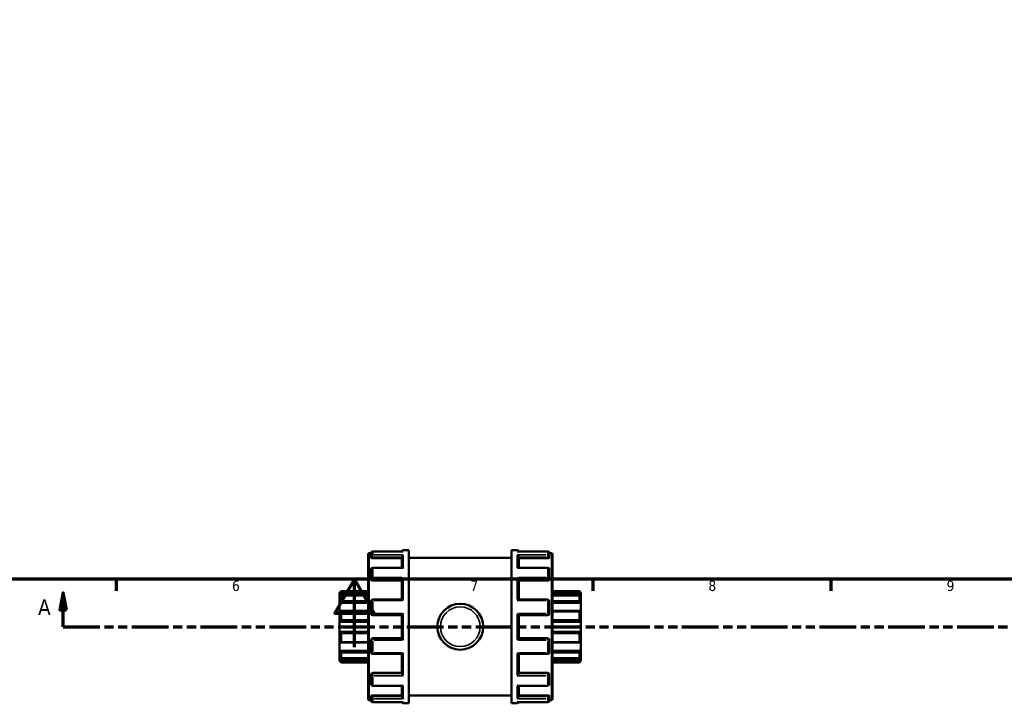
# Model space of a CAD drawing. Header units: millimetres. Extents: x -86 to 901, y -388 to 757.
# Tile 3 of 12: x 322 to 612, y -16 to 185. Entities that reach past the tile are written whole.
import ezdxf

# ---------------------------------------------------------------- set-up
doc = ezdxf.new("R2010")
doc.units = ezdxf.units.MM
doc.linetypes.add('DOUBLE_DASH_CHAIN', pattern=[1.2403, 0.6614, -0.0827, 0.1654, -0.0827, 0.1654, -0.0827])
for name, color, linetype, lineweight in [('Border (ANSI)', 7, 'Continuous', 70), ('Section Line (ANSI)', 7, 'DOUBLE_DASH_CHAIN', 70), ('Visible (ANSI)', 7, 'Continuous', 50), ('Visible Narrow (ANSI)', 7, 'Continuous', 35)]:
    doc.layers.add(name, color=color, linetype=linetype, lineweight=lineweight)
doc.styles.add('Label Text (ANSI)', font='tahoma.ttf')
doc.styles.add('Note Text (ANSI)', font='tahoma.ttf')

# ---------------------------------------------------------------- blocks, each defined once
blk = doc.blocks.new('Borders Default Border')
at = {"layer": 'Border (ANSI)'}
for p, q in [((350.42, 20), (350.42, 16.55)), ((490.58, 20), (490.58, 16.55)), ((560.67, 20), (560.67, 16.55))]:
    blk.add_line(p, q, dxfattribs=at)
at = {"layer": 'Border (ANSI)', "flags": 128}
for points in [[(20, 20), (20, 574), (821, 574), (821, 20), (20, 20)], [(420.5, 0), (420.5, 20), (414.73, 10), (426.27, 10), (420.5, 20)]]:
    blk.add_lwpolyline(points, dxfattribs=at)
at = {"layer": 'Border (ANSI)', "char_height": 3.05, "attachment_point": 7, "style": 'Note Text (ANSI)'}
for s, insert in [('6', (384.49, 16.49)), ('7', (454.6, 16.55)), ('8', (524.63, 16.48)), ('9', (594.7, 16.49))]:
    blk.add_mtext(s, dxfattribs=dict(at, insert=insert))
blk = doc.blocks.new('2dTransSection0')
at = {"layer": 'Section Line (ANSI)', "linetype": 'Continuous'}
for p, q in [((334.8, 16.03), (333.8, 11.03)), ((334.8, 11.03), (334.8, 16.03)), ((335.8, 11.03), (334.8, 16.03)), ((333.8, 11.03), (335.8, 11.03)), ((334.8, 6.03), (334.8, 11.03)), ((334.8, 6.03), (345.43, 6.03))]:
    blk.add_line(p, q, dxfattribs=at)
at = {"layer": 'Section Line (ANSI)', "linetype": 'DOUBLE_DASH_CHAIN', "ltscale": 16.309397}
blk.add_line((334.8, 6.03), (810.69, 6.03), dxfattribs=at)
at = {"layer": 'Section Line (ANSI)', "linetype": 'Continuous', "flags": 128}
blk.add_lwpolyline([(335.8, 11.03), (334.8, 16.03), (333.8, 11.03), (335.8, 11.03)], dxfattribs=at)
at = {"layer": 'Section Line (ANSI)'}
blk.add_solid([(335.8, 11.03), (334.8, 16.03), (333.8, 11.03), (335.8, 11.03)], dxfattribs=at)
at = {"layer": 'Section Line (ANSI)', "insert": (327.44, 9.53), "char_height": 4.57, "attachment_point": 7, "style": 'Label Text (ANSI)'}
blk.add_mtext('A', dxfattribs=at)

msp = doc.modelspace()

# ---------------------------------------------------------------- linework, layer by layer
at = {"layer": 'Visible (ANSI)'}
for p, q in [((424.523, -15.272), (424.523, 27.33)), ((424.822, 27.629), (425.423, 27.629)), ((425.423, 26.748), (425.423, 27.746)), ((425.423, 26.748), (425.423, 26.351)), ((434.795, 28.195), (425.872, 28.195)), ((425.872, 26.193), (434.423, 26.193)), ((434.423, 23.373), (434.423, 26.591)), ((434.872, 28.529), (436.523, 28.529)), ((436.523, -16.471), (436.523, 28.529)), ((436.523, 26.279), (466.723, 26.279)), ((466.723, -16.471), (466.723, 28.529)), ((466.723, 28.529), (468.375, 28.529)), ((477.375, 28.195), (468.452, 28.195)), ((468.823, 23.373), (468.823, 26.591)), ((477.375, 26.193), (468.823, 26.193)), ((477.823, 27.746), (477.823, 26.748)), ((477.823, 27.629), (478.424, 27.629)), ((477.823, 26.351), (477.823, 26.748)), ((478.723, 27.33), (478.723, -15.272)), ((434.586, 23.373), (425.872, 23.373)), ((477.375, 23.373), (468.661, 23.373)), ((425.423, 20.199), (425.423, 22.925)), ((477.823, 22.925), (477.823, 20.199)), ((425.423, 20.199), (425.423, 19.969)), ((425.872, 19.619), (434.423, 19.619)), ((434.423, 14.025), (434.423, 19.852)), ((468.823, 14.025), (468.823, 19.852)), ((477.375, 19.619), (468.823, 19.619)), ((477.823, 19.969), (477.823, 20.199)), ((416.123, 16.045), (416.572, 16.494)), ((416.123, 15.91), (416.123, 16.045)), ((416.123, 15.91), (424.523, 15.91)), ((416.123, 14.986), (416.123, 15.91)), ((416.123, 13.06), (416.123, 14.986)), ((424.523, 15.225), (416.517, 15.225)), ((416.572, 16.494), (416.572, 16.419)), ((416.572, 16.494), (424.523, 16.494)), ((416.572, 15.168), (416.572, 13.701)), ((478.723, 16.494), (486.675, 16.494)), ((487.123, 15.91), (478.723, 15.91)), ((486.729, 15.225), (478.723, 15.225)), ((486.675, 16.419), (486.675, 16.494)), ((487.123, 16.045), (486.675, 16.494)), ((486.675, 13.701), (486.675, 15.168)), ((487.123, 16.045), (487.123, 15.91)), ((487.123, 15.91), (487.123, 14.986)), ((487.123, 14.986), (487.123, 13.06)), ((416.123, 13.06), (424.523, 13.06)), ((416.123, 10.641), (416.123, 13.06)), ((425.423, 9.852), (425.423, 13.576)), ((434.452, 14.025), (425.872, 14.025)), ((477.375, 14.025), (468.795, 14.025)), ((477.823, 13.576), (477.823, 9.852)), ((487.123, 13.06), (478.723, 13.06)), ((487.123, 13.06), (487.123, 10.641)), ((416.123, 7.524), (416.123, 10.641)), ((424.523, 10.687), (416.32, 10.687)), ((416.572, 10.427), (416.572, 8.052)), ((425.872, 9.404), (434.423, 9.404)), ((434.423, 2.648), (434.423, 9.41)), ((468.823, 2.648), (468.823, 9.41)), ((468.823, 9.404), (477.375, 9.404)), ((486.927, 10.687), (478.723, 10.687)), ((486.675, 8.052), (486.675, 10.427)), ((487.123, 10.641), (487.123, 7.524)), ((416.123, 7.524), (424.523, 7.524)), ((416.123, 4.534), (416.123, 7.524)), ((487.123, 7.524), (478.723, 7.524)), ((487.123, 7.524), (487.123, 4.534)), ((416.123, 1.417), (416.123, 4.534)), ((416.123, 4.534), (424.523, 4.534)), ((416.572, 4.005), (416.572, 1.631)), ((487.123, 4.534), (478.723, 4.534)), ((486.675, 1.631), (486.675, 4.005)), ((487.123, 4.534), (487.123, 1.417)), ((416.123, -1.002), (416.123, 1.417)), ((416.32, 1.371), (424.523, 1.371)), ((425.423, -1.519), (425.423, 2.205)), ((434.423, 2.654), (425.872, 2.654)), ((477.375, 2.654), (468.823, 2.654)), ((477.823, 2.205), (477.823, -1.519)), ((478.723, 1.371), (486.927, 1.371)), ((487.123, 1.417), (487.123, -1.002)), ((416.123, -1.002), (424.523, -1.002)), ((416.123, -2.929), (416.123, -1.002)), ((416.572, -1.643), (416.572, -3.111)), ((425.872, -1.967), (434.452, -1.967)), ((434.423, -7.795), (434.423, -1.967)), ((468.795, -1.967), (477.375, -1.967)), ((468.823, -7.795), (468.823, -1.967)), ((487.123, -1.002), (478.723, -1.002)), ((486.675, -3.111), (486.675, -1.643)), ((487.123, -1.002), (487.123, -2.929)), ((416.123, -3.853), (416.123, -2.929)), ((416.123, -3.853), (424.523, -3.853)), ((416.123, -3.988), (416.123, -3.853)), ((416.123, -3.988), (416.572, -4.436)), ((416.517, -3.168), (424.523, -3.168)), ((416.572, -4.361), (416.572, -4.436)), ((416.572, -4.436), (424.523, -4.436)), ((478.723, -3.168), (486.729, -3.168)), ((487.123, -3.853), (478.723, -3.853)), ((478.723, -4.436), (486.675, -4.436)), ((487.123, -3.988), (486.675, -4.436)), ((486.675, -4.436), (486.675, -4.361)), ((487.123, -2.929), (487.123, -3.853)), ((487.123, -3.853), (487.123, -3.988)), ((425.423, -7.912), (425.423, -8.141)), ((425.423, -10.867), (425.423, -8.141)), ((425.872, -7.561), (434.423, -7.561)), ((477.375, -7.561), (468.823, -7.561)), ((477.823, -8.141), (477.823, -7.912)), ((477.823, -8.141), (477.823, -10.867)), ((425.872, -11.316), (434.586, -11.316)), ((434.423, -14.533), (434.423, -11.316)), ((468.661, -11.316), (477.375, -11.316)), ((468.823, -14.533), (468.823, -11.316)), ((425.423, -14.294), (425.423, -14.691)), ((425.872, -14.135), (434.423, -14.135)), ((436.523, -14.221), (466.723, -14.221)), ((477.375, -14.135), (468.823, -14.135)), ((477.823, -14.691), (477.823, -14.294)), ((424.822, -15.571), (425.423, -15.571)), ((425.423, -15.689), (425.423, -14.691)), ((425.872, -16.137), (434.795, -16.137)), ((434.872, -16.471), (436.523, -16.471)), ((466.723, -16.471), (468.375, -16.471)), ((468.452, -16.137), (477.375, -16.137)), ((477.823, -14.691), (477.823, -15.689)), ((477.823, -15.571), (478.424, -15.571))]:
    msp.add_line(p, q, dxfattribs=at)
msp.add_circle((451.623, 6.029), 6.75, dxfattribs=at)
for centre, radius, start, end in [((424.822, 27.33), 0.299, 90, 180), ((425.872, 27.746), 0.449, 90, 180), ((434.872, 28.08), 0.449, 90, 165.20984), ((468.375, 28.08), 0.449, 14.79016, 90), ((477.375, 27.746), 0.449, 0, 90), ((478.424, 27.33), 0.299, 0, 90), ((425.872, 22.925), 0.449, 90, 180), ((477.375, 22.925), 0.449, 0, 90), ((425.872, 13.576), 0.449, 90, 180), ((477.375, 13.576), 0.449, 0, 90), ((425.872, 9.852), 0.448, 180, 270), ((477.375, 9.852), 0.448, 270, 0), ((425.872, 2.205), 0.449, 90, 180), ((477.375, 2.205), 0.448, 0, 90), ((425.872, -1.519), 0.449, 180, 270), ((477.375, -1.519), 0.449, 270, 0), ((425.872, -10.867), 0.449, 180, 270), ((477.375, -10.867), 0.449, 270, 0), ((424.822, -15.272), 0.299, 180, 270), ((425.872, -15.689), 0.449, 180, 270), ((434.872, -16.023), 0.449, 194.79016, 270), ((468.375, -16.023), 0.449, 270, 345.20984), ((477.375, -15.689), 0.449, 270, 0), ((478.424, -15.272), 0.299, 270, 0)]:
    msp.add_arc(centre, radius, start, end, dxfattribs=at)
for points, knots in [([(425.872, 26.193), (425.816, 26.193), (425.756, 26.197), (425.645, 26.213), (425.595, 26.226), (425.515, 26.254), (425.48, 26.272), (425.435, 26.311), (425.423, 26.332), (425.423, 26.351)], [0, 0, 0, 0, 0.016878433, 0.016878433, 0.033756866, 0.033756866, 0.050912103, 0.050912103, 0.068067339, 0.068067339, 0.068067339, 0.068067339]), ([(434.423, 26.591), (434.423, 26.63), (434.429, 26.67), (434.453, 26.757), (434.472, 26.802), (434.525, 26.899), (434.562, 26.948), (434.642, 27.033), (434.685, 27.069), (434.774, 27.128), (434.822, 27.152), (434.87, 27.169), (434.871, 27.17), (434.872, 27.17)], [0, 0, 0, 0, 0.012602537, 0.012602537, 0.027042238, 0.027042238, 0.046284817, 0.046284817, 0.065249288, 0.065249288, 0.08516524, 0.08516524, 0.085586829, 0.085586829, 0.085586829, 0.085586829]), ([(434.872, 28.188), (434.871, 28.188), (434.87, 28.188), (434.844, 28.193), (434.819, 28.195), (434.795, 28.195)], [-0.000425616, -0.000425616, -0.000425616, -0.000425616, 0, 0, 0.010526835, 0.010526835, 0.010526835, 0.010526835]), ([(468.452, 28.195), (468.427, 28.195), (468.402, 28.193), (468.377, 28.188), (468.376, 28.188), (468.375, 28.188)], [0.074738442, 0.074738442, 0.074738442, 0.074738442, 0.08516524, 0.08516524, 0.085586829, 0.085586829, 0.085586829, 0.085586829]), ([(468.375, 27.17), (468.376, 27.17), (468.377, 27.169), (468.424, 27.152), (468.471, 27.129), (468.559, 27.071), (468.601, 27.036), (468.681, 26.952), (468.719, 26.902), (468.773, 26.805), (468.793, 26.76), (468.817, 26.674), (468.823, 26.633), (468.823, 26.593), (468.823, 26.592), (468.823, 26.591)], [-0.000425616, -0.000425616, -0.000425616, -0.000425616, 0, 0, 0.01980838, 0.01980838, 0.038696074, 0.038696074, 0.05827899, 0.05827899, 0.072936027, 0.072936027, 0.08567053, 0.08567053, 0.085975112, 0.085975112, 0.085975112, 0.085975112]), ([(477.823, 26.351), (477.823, 26.332), (477.812, 26.311), (477.766, 26.272), (477.731, 26.254), (477.651, 26.226), (477.601, 26.213), (477.491, 26.197), (477.431, 26.193), (477.375, 26.193)], [0.068179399, 0.068179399, 0.068179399, 0.068179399, 0.085334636, 0.085334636, 0.102489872, 0.102489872, 0.119368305, 0.119368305, 0.136246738, 0.136246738, 0.136246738, 0.136246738]), ([(434.872, 23.269), (434.871, 23.269), (434.87, 23.27), (434.822, 23.3), (434.776, 23.325), (434.687, 23.359), (434.645, 23.37), (434.599, 23.373), (434.592, 23.373), (434.586, 23.373)], [-0.000425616, -0.000425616, -0.000425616, -0.000425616, 0, 0, 0.01980838, 0.01980838, 0.038696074, 0.038696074, 0.041966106, 0.041966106, 0.041966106, 0.041966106]), ([(468.661, 23.373), (468.655, 23.373), (468.65, 23.373), (468.605, 23.371), (468.562, 23.36), (468.472, 23.326), (468.425, 23.301), (468.377, 23.27), (468.376, 23.269), (468.375, 23.269)], [0.043596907, 0.043596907, 0.043596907, 0.043596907, 0.046284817, 0.046284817, 0.065249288, 0.065249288, 0.08516524, 0.08516524, 0.085586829, 0.085586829, 0.085586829, 0.085586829]), ([(434.423, 19.852), (434.423, 19.879), (434.429, 19.91), (434.453, 19.981), (434.472, 20.021), (434.525, 20.116), (434.562, 20.17), (434.642, 20.27), (434.685, 20.317), (434.774, 20.406), (434.822, 20.448), (434.87, 20.485), (434.871, 20.486), (434.872, 20.487)], [0, 0, 0, 0, 0.012602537, 0.012602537, 0.027042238, 0.027042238, 0.046284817, 0.046284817, 0.065249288, 0.065249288, 0.08516524, 0.08516524, 0.085586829, 0.085586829, 0.085586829, 0.085586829]), ([(468.375, 20.487), (468.376, 20.486), (468.377, 20.485), (468.424, 20.449), (468.471, 20.407), (468.559, 20.32), (468.601, 20.273), (468.681, 20.174), (468.719, 20.12), (468.773, 20.025), (468.793, 19.984), (468.817, 19.912), (468.823, 19.881), (468.823, 19.854), (468.823, 19.853), (468.823, 19.852)], [-0.000425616, -0.000425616, -0.000425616, -0.000425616, 0, 0, 0.01980838, 0.01980838, 0.038696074, 0.038696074, 0.05827899, 0.05827899, 0.072936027, 0.072936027, 0.08567053, 0.08567053, 0.085975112, 0.085975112, 0.085975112, 0.085975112]), ([(425.872, 19.619), (425.816, 19.619), (425.756, 19.628), (425.645, 19.664), (425.595, 19.691), (425.515, 19.753), (425.48, 19.793), (425.435, 19.879), (425.423, 19.926), (425.423, 19.969)], [0, 0, 0, 0, 0.016878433, 0.016878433, 0.033756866, 0.033756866, 0.050912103, 0.050912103, 0.068067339, 0.068067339, 0.068067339, 0.068067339]), ([(477.823, 19.969), (477.823, 19.926), (477.812, 19.879), (477.766, 19.793), (477.731, 19.753), (477.651, 19.691), (477.601, 19.664), (477.491, 19.628), (477.431, 19.619), (477.375, 19.619)], [0.068179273, 0.068179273, 0.068179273, 0.068179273, 0.085334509, 0.085334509, 0.102489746, 0.102489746, 0.119368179, 0.119368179, 0.136246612, 0.136246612, 0.136246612, 0.136246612]), ([(416.572, 16.419), (416.572, 16.415), (416.568, 16.408), (416.556, 16.387), (416.546, 16.374), (416.51, 16.326), (416.475, 16.285), (416.394, 16.192), (416.34, 16.134), (416.231, 16.018), (416.175, 15.962), (416.123, 15.91)], [0.084571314, 0.084571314, 0.084571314, 0.084571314, 0.094109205, 0.094109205, 0.103647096, 0.103647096, 0.122722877, 0.122722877, 0.145932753, 0.145932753, 0.167729, 0.167729, 0.167729, 0.167729]), ([(416.123, 14.986), (416.175, 15.032), (416.231, 15.077), (416.34, 15.155), (416.394, 15.187), (416.475, 15.221), (416.51, 15.229), (416.546, 15.221), (416.556, 15.215), (416.568, 15.197), (416.572, 15.184), (416.572, 15.168)], [0.161263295, 0.161263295, 0.161263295, 0.161263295, 0.183059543, 0.183059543, 0.206269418, 0.206269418, 0.2253452, 0.2253452, 0.234883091, 0.234883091, 0.244420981, 0.244420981, 0.244420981, 0.244420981]), ([(487.123, 15.91), (487.071, 15.962), (487.016, 16.018), (486.906, 16.134), (486.853, 16.192), (486.772, 16.285), (486.737, 16.326), (486.701, 16.374), (486.691, 16.387), (486.678, 16.408), (486.675, 16.415), (486.675, 16.419)], [0.161263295, 0.161263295, 0.161263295, 0.161263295, 0.183059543, 0.183059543, 0.206269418, 0.206269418, 0.2253452, 0.2253452, 0.234883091, 0.234883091, 0.244420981, 0.244420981, 0.244420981, 0.244420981]), ([(486.675, 15.168), (486.675, 15.184), (486.678, 15.197), (486.691, 15.215), (486.701, 15.221), (486.737, 15.229), (486.772, 15.221), (486.853, 15.187), (486.906, 15.155), (487.016, 15.077), (487.071, 15.032), (487.123, 14.986)], [0.084571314, 0.084571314, 0.084571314, 0.084571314, 0.094109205, 0.094109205, 0.103647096, 0.103647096, 0.122722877, 0.122722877, 0.145932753, 0.145932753, 0.167729, 0.167729, 0.167729, 0.167729]), ([(416.572, 13.701), (416.572, 13.679), (416.568, 13.655), (416.556, 13.603), (416.546, 13.575), (416.51, 13.49), (416.475, 13.431), (416.394, 13.316), (416.34, 13.253), (416.231, 13.144), (416.175, 13.097), (416.123, 13.06)], [0.084571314, 0.084571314, 0.084571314, 0.084571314, 0.094109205, 0.094109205, 0.103647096, 0.103647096, 0.122722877, 0.122722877, 0.145932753, 0.145932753, 0.167729, 0.167729, 0.167729, 0.167729]), ([(434.872, 13.73), (434.871, 13.731), (434.87, 13.732), (434.822, 13.777), (434.776, 13.818), (434.687, 13.892), (434.645, 13.924), (434.565, 13.979), (434.527, 14.001), (434.479, 14.021), (434.464, 14.025), (434.452, 14.025)], [-0.000425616, -0.000425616, -0.000425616, -0.000425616, 0, 0, 0.01980838, 0.01980838, 0.038696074, 0.038696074, 0.05827899, 0.05827899, 0.069277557, 0.069277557, 0.069277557, 0.069277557]), ([(468.795, 14.025), (468.783, 14.025), (468.769, 14.021), (468.722, 14.003), (468.684, 13.981), (468.605, 13.927), (468.562, 13.894), (468.472, 13.82), (468.425, 13.777), (468.377, 13.732), (468.376, 13.731), (468.375, 13.73)], [0.016542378, 0.016542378, 0.016542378, 0.016542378, 0.027042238, 0.027042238, 0.046284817, 0.046284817, 0.065249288, 0.065249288, 0.08516524, 0.08516524, 0.085586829, 0.085586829, 0.085586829, 0.085586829]), ([(487.123, 13.06), (487.071, 13.097), (487.016, 13.144), (486.906, 13.253), (486.853, 13.316), (486.772, 13.431), (486.737, 13.49), (486.701, 13.575), (486.691, 13.603), (486.678, 13.655), (486.675, 13.679), (486.675, 13.701)], [0.161263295, 0.161263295, 0.161263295, 0.161263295, 0.183059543, 0.183059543, 0.206269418, 0.206269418, 0.2253452, 0.2253452, 0.234883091, 0.234883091, 0.244420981, 0.244420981, 0.244420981, 0.244420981]), ([(416.123, 10.641), (416.175, 10.664), (416.231, 10.68), (416.34, 10.69), (416.394, 10.683), (416.475, 10.646), (416.51, 10.617), (416.546, 10.557), (416.556, 10.534), (416.568, 10.483), (416.572, 10.456), (416.572, 10.427)], [0.161263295, 0.161263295, 0.161263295, 0.161263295, 0.183059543, 0.183059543, 0.206269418, 0.206269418, 0.2253452, 0.2253452, 0.234883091, 0.234883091, 0.244420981, 0.244420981, 0.244420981, 0.244420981]), ([(434.423, 9.41), (434.423, 9.417), (434.429, 9.429), (434.453, 9.466), (434.472, 9.492), (434.525, 9.558), (434.562, 9.602), (434.642, 9.691), (434.685, 9.737), (434.774, 9.832), (434.822, 9.88), (434.87, 9.928), (434.871, 9.929), (434.872, 9.93)], [0, 0, 0, 0, 0.012602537, 0.012602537, 0.027042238, 0.027042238, 0.046284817, 0.046284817, 0.065249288, 0.065249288, 0.08516524, 0.08516524, 0.085586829, 0.085586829, 0.085586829, 0.085586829]), ([(468.375, 9.93), (468.376, 9.929), (468.377, 9.928), (468.424, 9.881), (468.471, 9.833), (468.559, 9.74), (468.601, 9.694), (468.681, 9.605), (468.719, 9.561), (468.773, 9.494), (468.793, 9.468), (468.817, 9.43), (468.823, 9.417), (468.823, 9.41), (468.823, 9.41), (468.823, 9.41)], [-0.000425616, -0.000425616, -0.000425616, -0.000425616, 0, 0, 0.01980838, 0.01980838, 0.038696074, 0.038696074, 0.05827899, 0.05827899, 0.072936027, 0.072936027, 0.08567053, 0.08567053, 0.085975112, 0.085975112, 0.085975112, 0.085975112]), ([(486.675, 10.427), (486.675, 10.456), (486.678, 10.483), (486.691, 10.534), (486.701, 10.557), (486.737, 10.617), (486.772, 10.646), (486.853, 10.683), (486.906, 10.69), (487.016, 10.68), (487.071, 10.664), (487.123, 10.641)], [0.084571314, 0.084571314, 0.084571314, 0.084571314, 0.094109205, 0.094109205, 0.103647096, 0.103647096, 0.122722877, 0.122722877, 0.145932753, 0.145932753, 0.167729, 0.167729, 0.167729, 0.167729]), ([(416.572, 8.052), (416.572, 8.021), (416.568, 7.989), (416.556, 7.926), (416.546, 7.894), (416.51, 7.804), (416.475, 7.75), (416.394, 7.656), (416.34, 7.612), (416.231, 7.551), (416.175, 7.533), (416.123, 7.524)], [0.084571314, 0.084571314, 0.084571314, 0.084571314, 0.094109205, 0.094109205, 0.103647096, 0.103647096, 0.122722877, 0.122722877, 0.145932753, 0.145932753, 0.167729, 0.167729, 0.167729, 0.167729]), ([(487.123, 7.524), (487.071, 7.533), (487.016, 7.551), (486.906, 7.612), (486.853, 7.656), (486.772, 7.75), (486.737, 7.804), (486.701, 7.894), (486.691, 7.926), (486.678, 7.989), (486.675, 8.021), (486.675, 8.052)], [0.161263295, 0.161263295, 0.161263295, 0.161263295, 0.183059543, 0.183059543, 0.206269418, 0.206269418, 0.2253452, 0.2253452, 0.234883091, 0.234883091, 0.244420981, 0.244420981, 0.244420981, 0.244420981]), ([(416.123, 4.534), (416.175, 4.525), (416.231, 4.506), (416.34, 4.445), (416.394, 4.402), (416.475, 4.307), (416.51, 4.253), (416.546, 4.163), (416.556, 4.132), (416.568, 4.068), (416.572, 4.036), (416.572, 4.005)], [0.161263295, 0.161263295, 0.161263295, 0.161263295, 0.183059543, 0.183059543, 0.206269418, 0.206269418, 0.2253452, 0.2253452, 0.234883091, 0.234883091, 0.244420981, 0.244420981, 0.244420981, 0.244420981]), ([(486.675, 4.005), (486.675, 4.036), (486.678, 4.068), (486.691, 4.132), (486.701, 4.163), (486.737, 4.253), (486.772, 4.307), (486.853, 4.402), (486.906, 4.445), (487.016, 4.506), (487.071, 4.525), (487.123, 4.534)], [0.084571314, 0.084571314, 0.084571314, 0.084571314, 0.094109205, 0.094109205, 0.103647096, 0.103647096, 0.122722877, 0.122722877, 0.145932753, 0.145932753, 0.167729, 0.167729, 0.167729, 0.167729]), ([(416.572, 1.631), (416.572, 1.602), (416.568, 1.574), (416.556, 1.524), (416.546, 1.501), (416.51, 1.44), (416.475, 1.412), (416.394, 1.374), (416.34, 1.367), (416.231, 1.378), (416.175, 1.394), (416.123, 1.417)], [0.084571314, 0.084571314, 0.084571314, 0.084571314, 0.094109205, 0.094109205, 0.103647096, 0.103647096, 0.122722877, 0.122722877, 0.145932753, 0.145932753, 0.167729, 0.167729, 0.167729, 0.167729]), ([(434.872, 2.128), (434.871, 2.129), (434.87, 2.13), (434.822, 2.177), (434.776, 2.225), (434.687, 2.317), (434.645, 2.363), (434.565, 2.452), (434.527, 2.496), (434.473, 2.564), (434.454, 2.59), (434.43, 2.627), (434.424, 2.64), (434.423, 2.647), (434.423, 2.648), (434.423, 2.648)], [-0.000425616, -0.000425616, -0.000425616, -0.000425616, 0, 0, 0.01980838, 0.01980838, 0.038696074, 0.038696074, 0.05827899, 0.05827899, 0.072936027, 0.072936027, 0.08567053, 0.08567053, 0.085975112, 0.085975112, 0.085975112, 0.085975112]), ([(468.823, 2.648), (468.823, 2.641), (468.817, 2.628), (468.794, 2.591), (468.775, 2.566), (468.722, 2.499), (468.684, 2.456), (468.605, 2.366), (468.562, 2.32), (468.472, 2.226), (468.425, 2.177), (468.377, 2.13), (468.376, 2.129), (468.375, 2.128)], [0, 0, 0, 0, 0.012602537, 0.012602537, 0.027042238, 0.027042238, 0.046284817, 0.046284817, 0.065249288, 0.065249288, 0.08516524, 0.08516524, 0.085586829, 0.085586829, 0.085586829, 0.085586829]), ([(487.123, 1.417), (487.071, 1.394), (487.016, 1.378), (486.906, 1.367), (486.853, 1.374), (486.772, 1.412), (486.737, 1.44), (486.701, 1.501), (486.691, 1.524), (486.678, 1.574), (486.675, 1.602), (486.675, 1.631)], [0.161263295, 0.161263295, 0.161263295, 0.161263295, 0.183059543, 0.183059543, 0.206269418, 0.206269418, 0.2253452, 0.2253452, 0.234883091, 0.234883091, 0.244420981, 0.244420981, 0.244420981, 0.244420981]), ([(416.123, -1.002), (416.175, -1.04), (416.231, -1.086), (416.34, -1.195), (416.394, -1.258), (416.475, -1.373), (416.51, -1.433), (416.546, -1.518), (416.556, -1.545), (416.568, -1.597), (416.572, -1.622), (416.572, -1.643)], [0.161263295, 0.161263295, 0.161263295, 0.161263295, 0.183059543, 0.183059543, 0.206269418, 0.206269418, 0.2253452, 0.2253452, 0.234883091, 0.234883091, 0.244420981, 0.244420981, 0.244420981, 0.244420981]), ([(434.452, -1.967), (434.463, -1.967), (434.478, -1.964), (434.525, -1.945), (434.562, -1.923), (434.642, -1.869), (434.685, -1.836), (434.774, -1.762), (434.822, -1.72), (434.87, -1.674), (434.871, -1.673), (434.872, -1.672)], [0.016542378, 0.016542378, 0.016542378, 0.016542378, 0.027042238, 0.027042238, 0.046284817, 0.046284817, 0.065249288, 0.065249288, 0.08516524, 0.08516524, 0.085586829, 0.085586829, 0.085586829, 0.085586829]), ([(468.375, -1.672), (468.376, -1.673), (468.377, -1.674), (468.424, -1.719), (468.471, -1.761), (468.559, -1.834), (468.601, -1.867), (468.681, -1.922), (468.719, -1.944), (468.768, -1.963), (468.783, -1.967), (468.795, -1.967)], [-0.000425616, -0.000425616, -0.000425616, -0.000425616, 0, 0, 0.01980838, 0.01980838, 0.038696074, 0.038696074, 0.05827899, 0.05827899, 0.069277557, 0.069277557, 0.069277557, 0.069277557]), ([(486.675, -1.643), (486.675, -1.622), (486.678, -1.597), (486.691, -1.545), (486.701, -1.518), (486.737, -1.433), (486.772, -1.373), (486.853, -1.258), (486.906, -1.195), (487.016, -1.086), (487.071, -1.04), (487.123, -1.002)], [0.084571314, 0.084571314, 0.084571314, 0.084571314, 0.094109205, 0.094109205, 0.103647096, 0.103647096, 0.122722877, 0.122722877, 0.145932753, 0.145932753, 0.167729, 0.167729, 0.167729, 0.167729]), ([(416.572, -3.111), (416.572, -3.126), (416.568, -3.139), (416.556, -3.157), (416.546, -3.163), (416.51, -3.171), (416.475, -3.163), (416.394, -3.129), (416.34, -3.097), (416.231, -3.02), (416.175, -2.975), (416.123, -2.929)], [0.084571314, 0.084571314, 0.084571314, 0.084571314, 0.094109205, 0.094109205, 0.103647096, 0.103647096, 0.122722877, 0.122722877, 0.145932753, 0.145932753, 0.167729, 0.167729, 0.167729, 0.167729]), ([(416.123, -3.853), (416.175, -3.904), (416.231, -3.961), (416.34, -4.076), (416.394, -4.135), (416.475, -4.227), (416.51, -4.269), (416.546, -4.316), (416.556, -4.33), (416.568, -4.35), (416.572, -4.358), (416.572, -4.361)], [0.161263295, 0.161263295, 0.161263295, 0.161263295, 0.183059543, 0.183059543, 0.206269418, 0.206269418, 0.2253452, 0.2253452, 0.234883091, 0.234883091, 0.244420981, 0.244420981, 0.244420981, 0.244420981]), ([(487.123, -2.929), (487.071, -2.975), (487.016, -3.02), (486.906, -3.097), (486.853, -3.129), (486.772, -3.163), (486.737, -3.171), (486.701, -3.163), (486.691, -3.157), (486.678, -3.139), (486.675, -3.126), (486.675, -3.111)], [0.161263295, 0.161263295, 0.161263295, 0.161263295, 0.183059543, 0.183059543, 0.206269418, 0.206269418, 0.2253452, 0.2253452, 0.234883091, 0.234883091, 0.244420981, 0.244420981, 0.244420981, 0.244420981]), ([(486.675, -4.361), (486.675, -4.358), (486.678, -4.35), (486.691, -4.33), (486.701, -4.316), (486.737, -4.269), (486.772, -4.227), (486.853, -4.135), (486.906, -4.076), (487.016, -3.961), (487.071, -3.904), (487.123, -3.853)], [0.084571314, 0.084571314, 0.084571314, 0.084571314, 0.094109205, 0.094109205, 0.103647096, 0.103647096, 0.122722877, 0.122722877, 0.145932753, 0.145932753, 0.167729, 0.167729, 0.167729, 0.167729]), ([(425.423, -7.912), (425.423, -7.868), (425.435, -7.821), (425.48, -7.735), (425.515, -7.695), (425.595, -7.633), (425.645, -7.606), (425.756, -7.57), (425.816, -7.561), (425.872, -7.561)], [-0.068067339, -0.068067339, -0.068067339, -0.068067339, -0.050912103, -0.050912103, -0.033756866, -0.033756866, -0.016878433, -0.016878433, 0, 0, 0, 0]), ([(434.872, -8.429), (434.871, -8.429), (434.87, -8.428), (434.822, -8.391), (434.776, -8.35), (434.687, -8.262), (434.645, -8.216), (434.565, -8.116), (434.527, -8.062), (434.473, -7.967), (434.454, -7.926), (434.43, -7.854), (434.424, -7.823), (434.423, -7.796), (434.423, -7.795), (434.423, -7.795)], [-0.000425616, -0.000425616, -0.000425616, -0.000425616, 0, 0, 0.01980838, 0.01980838, 0.038696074, 0.038696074, 0.05827899, 0.05827899, 0.072936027, 0.072936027, 0.08567053, 0.08567053, 0.085975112, 0.085975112, 0.085975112, 0.085975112]), ([(468.823, -7.795), (468.823, -7.821), (468.817, -7.852), (468.794, -7.923), (468.775, -7.964), (468.722, -8.058), (468.684, -8.112), (468.605, -8.212), (468.562, -8.26), (468.472, -8.349), (468.425, -8.39), (468.377, -8.428), (468.376, -8.429), (468.375, -8.429)], [0, 0, 0, 0, 0.012602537, 0.012602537, 0.027042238, 0.027042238, 0.046284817, 0.046284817, 0.065249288, 0.065249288, 0.08516524, 0.08516524, 0.085586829, 0.085586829, 0.085586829, 0.085586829]), ([(477.375, -7.561), (477.431, -7.561), (477.491, -7.57), (477.602, -7.606), (477.652, -7.633), (477.732, -7.696), (477.766, -7.736), (477.812, -7.822), (477.823, -7.868), (477.823, -7.912)], [0.136246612, 0.136246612, 0.136246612, 0.136246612, 0.153187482, 0.153187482, 0.170128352, 0.170128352, 0.187221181, 0.187221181, 0.204314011, 0.204314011, 0.204314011, 0.204314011]), ([(434.586, -11.316), (434.591, -11.316), (434.597, -11.316), (434.642, -11.313), (434.685, -11.302), (434.774, -11.268), (434.822, -11.243), (434.87, -11.212), (434.871, -11.212), (434.872, -11.211)], [0.043596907, 0.043596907, 0.043596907, 0.043596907, 0.046284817, 0.046284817, 0.065249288, 0.065249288, 0.08516524, 0.08516524, 0.085586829, 0.085586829, 0.085586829, 0.085586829]), ([(468.375, -11.211), (468.376, -11.212), (468.377, -11.212), (468.424, -11.243), (468.471, -11.267), (468.559, -11.302), (468.601, -11.312), (468.647, -11.316), (468.654, -11.316), (468.661, -11.316)], [-0.000425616, -0.000425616, -0.000425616, -0.000425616, 0, 0, 0.01980838, 0.01980838, 0.038696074, 0.038696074, 0.041966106, 0.041966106, 0.041966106, 0.041966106]), ([(425.423, -14.294), (425.423, -14.274), (425.435, -14.253), (425.48, -14.214), (425.515, -14.196), (425.595, -14.168), (425.645, -14.156), (425.756, -14.139), (425.816, -14.135), (425.872, -14.135)], [-0.068067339, -0.068067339, -0.068067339, -0.068067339, -0.050912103, -0.050912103, -0.033756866, -0.033756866, -0.016878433, -0.016878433, 0, 0, 0, 0]), ([(477.375, -14.135), (477.431, -14.135), (477.491, -14.139), (477.601, -14.156), (477.651, -14.168), (477.731, -14.196), (477.766, -14.214), (477.812, -14.253), (477.823, -14.274), (477.823, -14.294)], [0.136246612, 0.136246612, 0.136246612, 0.136246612, 0.153125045, 0.153125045, 0.170003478, 0.170003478, 0.187158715, 0.187158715, 0.204313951, 0.204313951, 0.204313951, 0.204313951]), ([(434.872, -15.112), (434.871, -15.112), (434.87, -15.112), (434.822, -15.095), (434.776, -15.072), (434.687, -15.013), (434.645, -14.978), (434.565, -14.894), (434.527, -14.845), (434.473, -14.748), (434.454, -14.703), (434.43, -14.616), (434.424, -14.575), (434.423, -14.535), (434.423, -14.534), (434.423, -14.533)], [-0.000425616, -0.000425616, -0.000425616, -0.000425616, 0, 0, 0.01980838, 0.01980838, 0.038696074, 0.038696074, 0.05827899, 0.05827899, 0.072936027, 0.072936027, 0.08567053, 0.08567053, 0.085975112, 0.085975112, 0.085975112, 0.085975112]), ([(434.795, -16.137), (434.819, -16.137), (434.844, -16.135), (434.87, -16.131), (434.871, -16.131), (434.872, -16.13)], [0.074738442, 0.074738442, 0.074738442, 0.074738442, 0.08516524, 0.08516524, 0.085586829, 0.085586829, 0.085586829, 0.085586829]), ([(468.823, -14.533), (468.823, -14.572), (468.817, -14.613), (468.794, -14.7), (468.775, -14.744), (468.722, -14.841), (468.684, -14.891), (468.605, -14.975), (468.562, -15.011), (468.472, -15.071), (468.425, -15.095), (468.377, -15.112), (468.376, -15.112), (468.375, -15.112)], [0, 0, 0, 0, 0.012602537, 0.012602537, 0.027042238, 0.027042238, 0.046284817, 0.046284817, 0.065249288, 0.065249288, 0.08516524, 0.08516524, 0.085586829, 0.085586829, 0.085586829, 0.085586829]), ([(468.375, -16.13), (468.376, -16.131), (468.377, -16.131), (468.402, -16.135), (468.427, -16.137), (468.452, -16.137)], [-0.000425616, -0.000425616, -0.000425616, -0.000425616, 0, 0, 0.010526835, 0.010526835, 0.010526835, 0.010526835])]:
    msp.add_open_spline(points, degree=3, knots=knots, dxfattribs=at)
at = {"layer": 'Visible Narrow (ANSI)'}
for p, q in [((424.822, 27.363), (424.822, -15.305)), ((425.872, 28.189), (425.872, 28.195)), ((425.872, 28.153), (425.872, 27.236)), ((425.872, 26.559), (425.872, 27.155)), ((425.872, 26.209), (425.872, 26.508)), ((426.299, 26.524), (433.996, 26.524)), ((426.322, 28.188), (434.422, 28.188)), ((434.422, 27.17), (426.322, 27.17)), ((434.872, 28.528), (434.872, 28.221)), ((434.872, 27.032), (434.872, 23.518)), ((468.375, 28.221), (468.375, 28.528)), ((468.375, 23.518), (468.375, 27.032)), ((468.825, 28.188), (476.925, 28.188)), ((476.925, 27.17), (468.825, 27.17)), ((469.251, 26.524), (476.947, 26.524)), ((477.375, 28.195), (477.375, 28.189)), ((477.375, 27.236), (477.375, 28.153)), ((477.375, 27.155), (477.375, 26.559)), ((477.375, 26.508), (477.375, 26.209)), ((478.424, -15.305), (478.424, 27.363)), ((425.872, 23.278), (425.872, 23.373)), ((426.322, 23.269), (434.422, 23.269)), ((468.825, 23.269), (476.925, 23.269)), ((477.375, 23.373), (477.375, 23.278)), ((425.872, 23.141), (425.872, 20.637)), ((425.872, 19.831), (425.872, 20.456)), ((434.422, 20.487), (426.322, 20.487)), ((476.925, 20.487), (468.825, 20.487)), ((477.375, 20.637), (477.375, 23.141)), ((477.375, 20.456), (477.375, 19.831)), ((425.872, 19.629), (425.872, 19.801)), ((426.299, 19.81), (433.996, 19.81)), ((434.872, 20.184), (434.872, 14.097)), ((468.375, 14.097), (468.375, 20.184)), ((469.251, 19.81), (476.947, 19.81)), ((477.375, 19.801), (477.375, 19.629)), ((424.126, 16.419), (416.969, 16.419)), ((416.969, 15.168), (424.126, 15.168)), ((486.277, 16.419), (479.121, 16.419)), ((479.121, 15.168), (486.277, 15.168)), ((424.126, 13.701), (416.969, 13.701)), ((425.872, 13.755), (425.872, 14.024)), ((425.872, 13.544), (425.872, 10.124)), ((426.322, 13.73), (434.422, 13.73)), ((468.825, 13.73), (476.925, 13.73)), ((477.375, 14.024), (477.375, 13.755)), ((477.375, 10.124), (477.375, 13.544)), ((486.277, 13.701), (479.121, 13.701)), ((416.969, 10.427), (424.126, 10.427)), ((425.872, 9.405), (425.872, 9.891)), ((434.422, 9.93), (426.322, 9.93)), ((434.872, 9.543), (434.872, 2.514)), ((468.375, 2.514), (468.375, 9.543)), ((476.925, 9.93), (468.825, 9.93)), ((477.375, 9.891), (477.375, 9.405)), ((479.121, 10.427), (486.277, 10.427)), ((424.126, 8.052), (416.969, 8.052)), ((486.277, 8.052), (479.121, 8.052)), ((416.969, 4.005), (424.126, 4.005)), ((479.121, 4.005), (486.277, 4.005)), ((424.126, 1.631), (416.969, 1.631)), ((425.872, 2.166), (425.872, 2.652)), ((425.872, 1.934), (425.872, -1.487)), ((426.322, 2.128), (434.422, 2.128)), ((468.825, 2.128), (476.925, 2.128)), ((477.375, 2.652), (477.375, 2.166)), ((477.375, -1.487), (477.375, 1.934)), ((486.277, 1.631), (479.121, 1.631)), ((416.969, -1.643), (424.126, -1.643)), ((425.872, -1.966), (425.872, -1.698)), ((434.422, -1.672), (426.322, -1.672)), ((434.872, -2.039), (434.872, -8.127)), ((468.375, -8.127), (468.375, -2.039)), ((476.925, -1.672), (468.825, -1.672)), ((477.375, -1.698), (477.375, -1.966)), ((479.121, -1.643), (486.277, -1.643)), ((424.126, -3.111), (416.969, -3.111)), ((416.969, -4.361), (424.126, -4.361)), ((486.277, -3.111), (479.121, -3.111)), ((479.121, -4.361), (486.277, -4.361)), ((425.872, -7.743), (425.872, -7.571)), ((425.872, -8.398), (425.872, -7.774)), ((425.872, -8.58), (425.872, -11.084)), ((433.996, -7.753), (426.299, -7.753)), ((426.322, -8.429), (434.422, -8.429)), ((468.825, -8.429), (476.925, -8.429)), ((476.947, -7.753), (469.251, -7.753)), ((477.375, -7.571), (477.375, -7.743)), ((477.375, -7.774), (477.375, -8.398)), ((477.375, -11.084), (477.375, -8.58)), ((425.872, -11.316), (425.872, -11.221)), ((434.422, -11.211), (426.322, -11.211)), ((434.872, -11.46), (434.872, -14.975)), ((468.375, -14.975), (468.375, -11.46)), ((476.925, -11.211), (468.825, -11.211)), ((477.375, -11.221), (477.375, -11.316)), ((425.872, -14.45), (425.872, -14.152)), ((433.996, -14.467), (426.299, -14.467)), ((476.947, -14.467), (469.251, -14.467)), ((477.375, -14.152), (477.375, -14.45)), ((425.872, -15.097), (425.872, -14.501)), ((425.872, -15.179), (425.872, -16.095)), ((425.872, -16.137), (425.872, -16.131)), ((426.322, -15.112), (434.422, -15.112)), ((434.422, -16.13), (426.322, -16.13)), ((434.872, -16.164), (434.872, -16.47)), ((468.375, -16.47), (468.375, -16.164)), ((468.825, -15.112), (476.925, -15.112)), ((476.925, -16.13), (468.825, -16.13)), ((477.375, -14.501), (477.375, -15.097)), ((477.375, -16.095), (477.375, -15.179)), ((477.375, -16.131), (477.375, -16.137))]:
    msp.add_line(p, q, dxfattribs=at)
msp.add_circle((451.623, 6.029), 5.85, dxfattribs=at)
for centre, major_axis, ratio, start_param, end_param in [((425.872, 27.746), (-0.449, 0), 0.9848533, 4.7909288, 6.2046455), ((425.872, 26.748), (-0.448, 0), 0.9396028, 4.7909288, 6.2046455), ((425.872, 26.748), (-0.449, 0), 0.5, 0.0785398, 1.4922565), ((477.375, 27.746), (0.449, 0), 0.9848533, 0.0785398, 1.4922565), ((477.375, 26.748), (0.448, 0), 0.9396028, 0.0785398, 1.4922565), ((477.375, 26.748), (0.448, 0), 0.5, 4.7909288, 6.2046455), ((425.872, 22.925), (-0.448, 0), 0.7662132, 4.7909288, 6.2046455), ((477.375, 22.925), (0.449, 0), 0.7662132, 0.0785398, 1.4922565), ((425.872, 20.199), (-0.448, 0), 0.6425864, 4.7909288, 6.2046455), ((477.375, 20.199), (0.448, 0), 0.6425864, 0.0785398, 1.4922565), ((425.872, 20.199), (-0.449, 0), 0.8660254, 0.0785398, 1.4922565), ((477.375, 20.199), (0.449, 0), 0.8660254, 4.7909288, 6.2046455), ((425.872, 13.576), (-0.448, 0), 0.3422669, 4.7909288, 6.2046455), ((477.375, 13.576), (0.448, 0), 0.3422669, 0.0785398, 1.4922565), ((425.872, 9.852), (-0.448, 0), 0.1733896, 4.7909288, 6.2046455), ((477.375, 9.852), (0.448, 0), 0.1733896, 0.0785398, 1.4922565), ((425.872, 2.205), (-0.449, 0), 0.1733896, 0.0785398, 1.4922565), ((477.375, 2.205), (0.449, 0), 0.1733896, 4.7909288, 6.2046455), ((425.872, -1.519), (-0.448, 0), 0.3422669, 0.0785398, 1.4922565), ((477.375, -1.519), (0.448, 0), 0.3422669, 4.7909288, 6.2046455), ((425.872, -8.141), (-0.449, 0), 0.8660254, 4.7909288, 6.2046455), ((425.872, -8.141), (-0.448, 0), 0.6425864, 0.0785398, 1.4922565), ((477.375, -8.141), (0.449, 0), 0.8660254, 0.0785398, 1.4922565), ((477.375, -8.141), (0.448, 0), 0.6425864, 4.7909288, 6.2046455), ((425.872, -10.867), (-0.449, 0), 0.7662132, 0.0785398, 1.4922565), ((477.375, -10.867), (0.449, 0), 0.7662132, 4.7909288, 6.2046455), ((425.872, -14.691), (-0.449, 0), 0.5, 4.7909288, 6.2046455), ((477.375, -14.691), (0.448, 0), 0.5, 0.0785398, 1.4922565), ((425.872, -14.691), (-0.448, 0), 0.9396028, 0.0785398, 1.4922565), ((425.872, -15.689), (-0.449, 0), 0.9848533, 0.0785398, 1.4922565), ((477.375, -14.691), (0.448, 0), 0.9396028, 4.7909288, 6.2046455), ((477.375, -15.689), (0.448, 0), 0.9848533, 4.7909288, 6.2046455)]:
    msp.add_ellipse(centre, major_axis=major_axis, ratio=ratio, start_param=start_param, end_param=end_param, dxfattribs=at)

# ---------------------------------------------------------------- block references
msp.add_blockref('Borders Default Border', (0, 0))
at = {"layer": 'Section Line (ANSI)'}
msp.add_blockref('2dTransSection0', (0, 0), dxfattribs=at)

doc.saveas('drawing.dxf')
